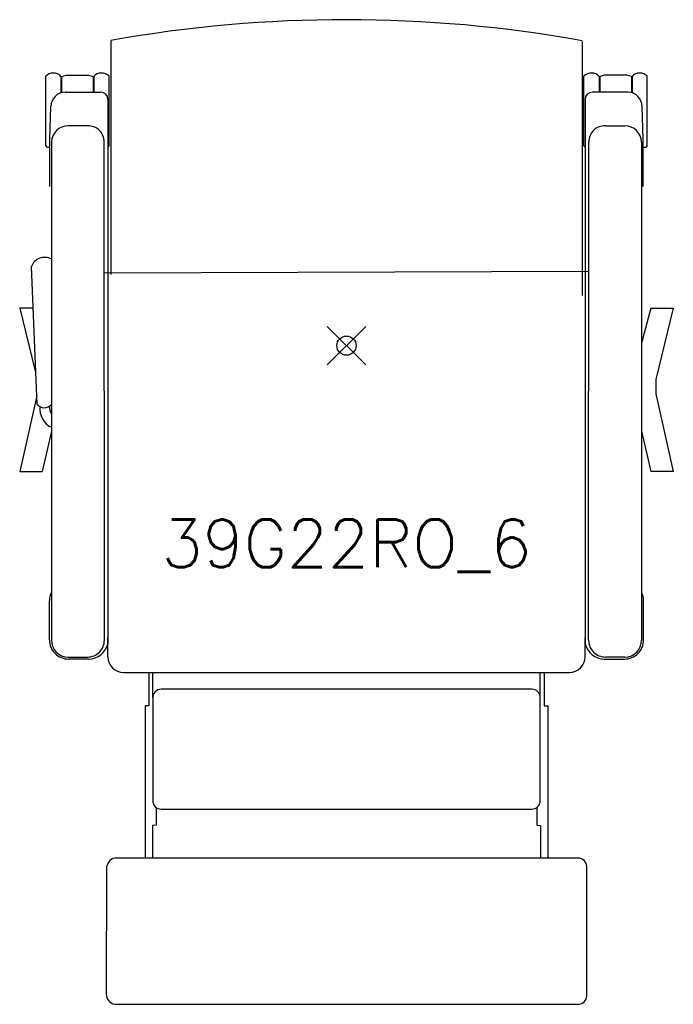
# Model space of a CAD drawing. Header units: inches. Extents: x -17 to 17, y -34.3 to 17.
import ezdxf
from ezdxf.enums import TextEntityAlignment as Align

# ---------------------------------------------------------------- set-up
doc = ezdxf.new("R2010")
doc.units = ezdxf.units.IN
doc.header["$MEASUREMENT"] = 0
doc.header["$PDMODE"] = 35
doc.layers.add('AFUCH-P', color=2, linetype='Continuous')
doc.layers.add('AFUCH-P-TN', color=2, linetype='Continuous')
doc.styles.get("Standard").update_dxf_attribs({"font": 'txt.shx'})

msp = doc.modelspace()

# ---------------------------------------------------------------- linework, layer by layer
at = {"layer": 'AFUCH-P'}
for p, q in [((-12.283, 15.902), (-12.283, 3.714)), ((12.283, 15.867), (12.283, 2.607)), ((-15.669, 10.423), (-15.669, 14.044)), ((-14.882, 14.04), (-14.882, 13.181)), ((-14.849, 14.041), (-14.605, 14.11)), ((-14.849, 14.041), (-14.849, 13.197)), ((-14.605, 14.11), (-13.442, 14.11)), ((-13.442, 14.11), (-13.199, 14.041)), ((-13.199, 14.041), (-13.201, 13.217)), ((-13.165, 14.04), (-13.165, 13.216)), ((-12.378, 10.423), (-12.378, 14.044)), ((12.378, 10.423), (12.378, 14.044)), ((13.165, 14.04), (13.165, 13.216)), ((13.442, 14.11), (13.199, 14.041)), ((13.199, 14.041), (13.201, 13.217)), ((14.605, 14.11), (13.442, 14.11)), ((14.849, 14.041), (14.605, 14.11)), ((14.849, 14.041), (14.849, 13.197)), ((14.882, 14.04), (14.882, 13.181)), ((15.669, 10.423), (15.669, 14.044)), ((-14.657, 13.221), (-12.809, 13.215)), ((-12.435, 12.84), (-12.435, -15.545)), ((12.435, 12.84), (12.435, -15.545)), ((14.657, 13.221), (12.809, 13.215)), ((-15.466, 10.774), (-15.409, 12.473)), ((15.466, 10.774), (15.409, 12.473)), ((-13.496, 11.461), (-14.505, 11.461)), ((13.496, 11.461), (14.505, 11.461)), ((-15.47, 8.305), (-15.466, 10.774)), ((-15.38, 10.605), (-15.38, -15.362)), ((-12.621, -15.362), (-12.63, 10.625)), ((12.621, -15.362), (12.63, 10.625)), ((15.38, 10.605), (15.38, -15.362)), ((15.47, 8.305), (15.466, 10.774)), ((-16.12, -3.076), (-16.423, 4.125)), ((-12.629, 3.793), (12.621, 3.888)), ((-17.033, 1.947), (-16.228, -1.333)), ((-16.366, 1.947), (-17.033, 1.947)), ((15.856, 1.947), (15.38, 0.13)), ((15.856, 1.947), (17.033, 1.947)), ((17.033, 1.947), (16.123, -1.758)), ((16.123, -1.758), (16.123, -2.511)), ((16.123, -2.511), (17.033, -6.557)), ((-16.148, -2.622), (-17.033, -6.557)), ((-15.38, -4.466), (-15.862, -6.557)), ((15.38, -4.466), (15.862, -6.557)), ((-17.033, -6.557), (-15.862, -6.557)), ((17.033, -6.557), (15.862, -6.557)), ((-15.484, -15.339), (-15.48, -13.301)), ((15.484, -15.339), (15.48, -13.301)), ((-12.435, -16.232), (-12.435, -15.222)), ((12.435, -16.232), (12.436, -15.222)), ((-14.505, -16.237), (-13.494, -16.237)), ((-13.438, -16.341), (-14.481, -16.343)), ((13.438, -16.341), (14.481, -16.343)), ((14.505, -16.237), (13.494, -16.237)), ((-11.623, -17.044), (11.623, -17.044)), ((-10.303, -17.044), (-10.303, -18.785)), ((-10.098, -18.372), (-10.098, -17.044)), ((10.098, -18.354), (10.098, -17.044)), ((10.303, -17.044), (10.303, -18.785)), ((-10.49, -18.785), (-10.49, -26.722)), ((-10.303, -18.785), (-10.49, -18.785)), ((10.303, -18.785), (10.49, -18.785)), ((10.49, -18.785), (10.49, -26.722)), ((-9.928, -24.079), (-9.928, -25.005)), ((9.928, -24.077), (9.928, -25.005)), ((-9.928, -25.005), (-10.115, -25.015)), ((-10.115, -25.015), (-10.115, -26.722)), ((9.928, -25.005), (10.115, -25.015)), ((10.115, -25.015), (10.115, -26.722))]:
    msp.add_line(p, q, dxfattribs=at)
msp.add_lwpolyline([(-9.661, -24.168), (9.661, -24.168, 0.413962), (10.098, -23.731), (10.098, -18.354, 0.414465), (9.661, -17.917), (-9.661, -17.917, 0.425904), (-10.098, -18.372), (-10.098, -23.734, 0)], format="xyb", dxfattribs=at)
msp.add_lwpolyline([(-12.511, -27.271), (-12.52, -33.805, 0.354312), (-12.082, -34.347), (12.082, -34.347, 0.412004), (12.52, -33.912), (12.52, -27.156, 0.416427), (12.082, -26.722), (-12.082, -26.722, 0.354634)], format="xyb", close=True, dxfattribs=at)
for centre, radius, start, end in [((-0.038, -52.932), 69.928, 79.85165, 100.08554), ((-15.278, 13.682), 0.534, 42.1337, 137.2129), ((-12.77, 13.682), 0.534, 42.7871, 137.8663), ((12.77, 13.682), 0.534, 42.1337, 137.2129), ((15.278, 13.682), 0.534, 42.7871, 137.8663), ((-14.636, 12.447), 0.774, 91.5705, 178.084), ((-12.81, 12.84), 0.375, 0, 89.8273), ((12.81, 12.84), 0.375, 90.1727, 180), ((14.636, 12.447), 0.774, 1.916, 88.4295), ((-14.505, 10.586), 0.875, 90, 178.7396), ((-13.466, 10.625), 0.837, 0.0188, 92.035), ((13.466, 10.625), 0.837, 87.965, 179.9812), ((14.505, 10.586), 0.875, 1.2604, 90), ((-15.545, 10.477), 0.136, 203.4627, 305.2474), ((-12.502, 10.477), 0.136, 299.7503, 336.5373), ((12.502, 10.477), 0.136, 203.4627, 240.2497), ((15.545, 10.477), 0.136, 234.7526, 336.5373), ((-15.737, 3.872), 0.731, 60.7745, 159.7789), ((-15.75, -2.734), 0.504, 222.8165, 317.1835), ((-14.902, -3.282), 1.088, 174.5853, 243.9688), ((-14.859, -3.211), 0.626, 175.4047, 213.0153), ((-14.512, -13.302), 0.968, 154.4907, 179.8971), ((14.512, -13.302), 0.968, 0.1029, 25.5093), ((-14.484, -15.343), 1, 179.7385, 270.1321), ((-14.505, -15.362), 0.875, 180, 270), ((-13.494, -15.364), 0.873, 270, 0.1497), ((13.494, -15.364), 0.873, 179.8503, 270), ((14.484, -15.343), 1, 269.8679, 0.2615), ((14.505, -15.362), 0.875, 270, 0), ((-13.447, -15.3), 1.041, 270.4701, 346.3853), ((13.447, -15.3), 1.041, 193.6147, 269.5299), ((-11.623, -16.232), 0.812, 180.0175, 270.0175), ((11.623, -16.232), 0.813, 270, 359.9651), ((-9.664, -23.734), 0.434, 180, 270.4015)]:
    msp.add_arc(centre, radius, start, end, dxfattribs=at)
msp.add_point((0, 0), dxfattribs=at)

# ---------------------------------------------------------------- texts
at = {"layer": 'AFUCH-P-TN'}
msp.add_text('39G22RO_6', height=2.5, dxfattribs=at).set_placement((0, -11.559), align=Align.CENTER)

doc.saveas('drawing.dxf')
